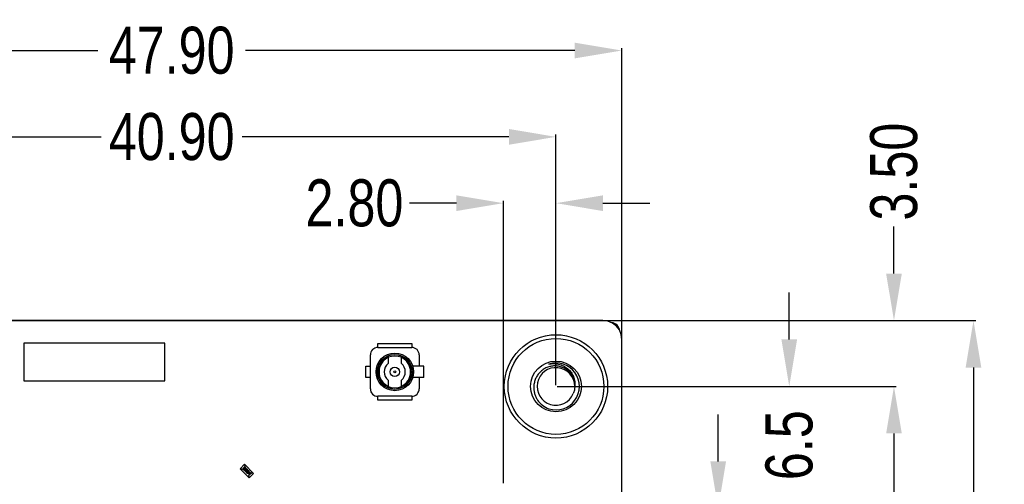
# Model space of a CAD drawing. Header units: millimetres. Extents: x -21 to 173, y -170 to -77.
# Tile 95 of 95: x 120 to 173, y -101 to -77. Entities that reach past the tile are written whole.
import ezdxf

# ---------------------------------------------------------------- set-up
doc = ezdxf.new("R2010")
doc.units = ezdxf.units.MM
doc.header["$LTSCALE"] = 1.21
doc.header["$MEASUREMENT"] = 0
doc.header["$PDMODE"] = 3
doc.header["$PDSIZE"] = 0.3125
doc.layers.get('0').update_dxf_attribs({"linetype": 'CONTINUOUS'})
doc.layers.get('DEFPOINTS').update_dxf_attribs({"linetype": 'CONTINUOUS'})
doc.layers.add('Dim', color=3, linetype='CONTINUOUS', lineweight=25)
doc.styles.get("Standard").update_dxf_attribs({"font": 'txt', "width": 0.8})
doc.dimstyles.get("Standard").update_dxf_attribs({"dimtxt": 0.15625, "dimasz": 0.1875, "dimexe": 0.125, "dimexo": 0.0625, "dimgap": 0.09, "dimtad": 0, "dimtih": 1, "dimtoh": 1, "dimzin": 4, "dimdsep": 46, "dimtxsty": 'STANDARD', "dimblk": '_FILLED', "dimblk1": '_FILLED', "dimblk2": '_FILLED', "dimcen": 0.09, "dimazin": 1, "dimtp": 0.01, "dimtm": 0.01, "dimtfac": 1, "dimtofl": 0, "dimtmove": 0, "dimatfit": 3, "dimldrblk": '_FILLED', "dimfxl": 1, "dimtolj": 1, "dimtzin": 4, "dimarcsym": 0})

# ---------------------------------------------------------------- blocks, each defined once
blk = doc.blocks.new('_FILLED')
at = {"color": 0, "linetype": 'ByBlock'}
blk.add_solid([(0, 0), (-1, 0.167), (-1, -0.167)], dxfattribs=at)
blk = doc.blocks.new('*D61')
at = {"layer": 'DEFPOINTS', "color": 0}
for p in [(148.93, -82.859), (108.03, -96.132), (148.93, -96.132)]:
    blk.add_point(p, dxfattribs=at)
at = {"layer": 'Dim', "color": 0, "lineweight": -2}
for p, q in [((108.03, -96.07), (108.03, -82.734)), ((148.93, -96.07), (148.93, -82.734)), ((110.53, -82.859), (124.723, -82.859)), ((146.43, -82.859), (132.236, -82.859))]:
    blk.add_line(p, q, dxfattribs=at)
at = {"layer": 'Dim', "color": 0, "lineweight": -2, "xscale": 2.5, "yscale": 2.5, "zscale": 2.5, "rotation": 180}
blk.add_blockref('_FILLED', (108.03, -82.859), dxfattribs=at)
at = {"layer": 'Dim', "color": 0, "lineweight": -2, "xscale": 2.5, "yscale": 2.5, "zscale": 2.5}
blk.add_blockref('_FILLED', (148.93, -82.859), dxfattribs=at)
at = {"layer": 'Dim', "color": 0, "insert": (128.48, -82.859), "char_height": 2.5, "attachment_point": 5, "line_spacing_factor": 2.5}
blk.add_mtext('\\A1;40.90', dxfattribs=at)
blk = doc.blocks.new('*D62')
at = {"layer": 'DEFPOINTS', "color": 0}
for p in [(152.43, -78.268), (152.43, -93.632), (104.53, -97.132)]:
    blk.add_point(p, dxfattribs=at)
at = {"layer": 'Dim', "color": 0, "lineweight": -2}
for p, q in [((104.53, -97.07), (104.53, -78.143)), ((107.03, -78.268), (124.556, -78.268)), ((149.93, -78.268), (132.403, -78.268)), ((152.43, -93.57), (152.43, -78.143))]:
    blk.add_line(p, q, dxfattribs=at)
at = {"layer": 'Dim', "color": 0, "lineweight": -2, "xscale": 2.5, "yscale": 2.5, "zscale": 2.5, "rotation": 180}
blk.add_blockref('_FILLED', (104.53, -78.268), dxfattribs=at)
at = {"layer": 'Dim', "color": 0, "lineweight": -2, "xscale": 2.5, "yscale": 2.5, "zscale": 2.5}
blk.add_blockref('_FILLED', (152.43, -78.268), dxfattribs=at)
at = {"layer": 'Dim', "color": 0, "insert": (128.48, -78.268), "char_height": 2.5, "attachment_point": 5, "line_spacing_factor": 2.5}
blk.add_mtext('\\A1;47.90', dxfattribs=at)
blk = doc.blocks.new('*D64')
at = {"layer": 'DEFPOINTS', "color": 0}
for p in [(148.93, -96.132), (148.93, -155.832), (166.916, -155.832)]:
    blk.add_point(p, dxfattribs=at)
at = {"layer": 'Dim', "color": 0, "lineweight": -2}
for p, q in [((148.992, -96.132), (167.041, -96.132)), ((166.916, -98.632), (166.916, -122.059)), ((166.916, -153.332), (166.916, -129.906)), ((148.992, -155.832), (167.041, -155.832))]:
    blk.add_line(p, q, dxfattribs=at)
at = {"layer": 'Dim', "color": 0, "lineweight": -2, "xscale": 2.5, "yscale": 2.5, "zscale": 2.5}
for p, rotation in [((166.916, -96.132), 90), ((166.916, -155.832), 270)]:
    blk.add_blockref('_FILLED', p, dxfattribs=dict(at, rotation=rotation))
at = {"layer": 'Dim', "color": 0, "insert": (166.916, -125.982), "char_height": 2.5, "attachment_point": 5, "rotation": 90, "line_spacing_factor": 2.5}
blk.add_mtext('\\A1;59.70', dxfattribs=at)
blk = doc.blocks.new('*D65')
at = {"layer": 'DEFPOINTS', "color": 0}
for p in [(105.53, -92.632), (171.147, -92.632), (151.345, -159.332)]:
    blk.add_point(p, dxfattribs=at)
at = {"layer": 'Dim', "color": 0, "lineweight": -2}
for p, q in [((105.592, -92.632), (171.272, -92.632)), ((171.147, -95.132), (171.147, -122.059)), ((171.147, -156.832), (171.147, -129.906)), ((151.408, -159.332), (171.272, -159.332))]:
    blk.add_line(p, q, dxfattribs=at)
at = {"layer": 'Dim', "color": 0, "lineweight": -2, "xscale": 2.5, "yscale": 2.5, "zscale": 2.5}
for p, rotation in [((171.147, -92.632), 90), ((171.147, -159.332), 270)]:
    blk.add_blockref('_FILLED', p, dxfattribs=dict(at, rotation=rotation))
at = {"layer": 'Dim', "color": 0, "insert": (171.147, -125.982), "char_height": 2.5, "attachment_point": 5, "rotation": 90, "line_spacing_factor": 2.5}
blk.add_mtext('\\A1;66.70', dxfattribs=at)
blk = doc.blocks.new('*D66')
at = {"layer": 'DEFPOINTS', "color": 0}
for p in [(156.866, -92.632), (166.916, -92.632), (149.258, -96.132)]:
    blk.add_point(p, dxfattribs=at)
at = {"layer": 'Dim', "color": 0, "lineweight": -2}
for p, q in [((166.916, -90.132), (166.916, -87.632)), ((156.928, -92.632), (167.041, -92.632)), ((149.32, -96.132), (167.041, -96.132)), ((166.916, -98.632), (166.916, -101.132))]:
    blk.add_line(p, q, dxfattribs=at)
at = {"layer": 'Dim', "color": 0, "lineweight": -2, "xscale": 2.5, "yscale": 2.5, "zscale": 2.5}
for p, rotation in [((166.916, -92.632), 270), ((166.916, -96.132), 90)]:
    blk.add_blockref('_FILLED', p, dxfattribs=dict(at, rotation=rotation))
at = {"layer": 'Dim', "color": 0, "insert": (166.916, -84.709), "char_height": 2.5, "attachment_point": 5, "rotation": 90, "line_spacing_factor": 2.5}
blk.add_mtext('\\A1;3.50', dxfattribs=at)
blk = doc.blocks.new('*D67')
at = {"layer": 'DEFPOINTS', "color": 0}
for p in [(156.199, -96.132), (161.344, -96.132), (147.8, -102.618)]:
    blk.add_point(p, dxfattribs=at)
at = {"layer": 'Dim', "color": 0, "lineweight": -2}
for p, q in [((161.344, -93.632), (161.344, -91.132)), ((156.261, -96.132), (161.469, -96.132)), ((147.862, -102.618), (161.469, -102.618)), ((161.344, -105.118), (161.344, -107.618))]:
    blk.add_line(p, q, dxfattribs=at)
at = {"layer": 'Dim', "color": 0, "lineweight": -2, "xscale": 2.5, "yscale": 2.5, "zscale": 2.5}
for p, rotation in [((161.344, -96.132), 270), ((161.344, -102.618), 90)]:
    blk.add_blockref('_FILLED', p, dxfattribs=dict(at, rotation=rotation))
at = {"layer": 'Dim', "color": 0, "insert": (161.344, -99.258), "char_height": 2.5, "attachment_point": 5, "rotation": 90, "line_spacing_factor": 2.5}
blk.add_mtext('\\A1;6.5', dxfattribs=at)
blk = doc.blocks.new('*D68')
at = {"layer": 'DEFPOINTS', "color": 0}
for p in [(147.8, -102.618), (147.8, -105.158), (157.563, -105.158)]:
    blk.add_point(p, dxfattribs=at)
at = {"layer": 'Dim', "color": 0, "lineweight": -2}
for p, q in [((157.563, -100.118), (157.563, -97.618)), ((147.862, -102.618), (157.688, -102.618)), ((147.862, -105.158), (157.688, -105.158)), ((157.563, -107.658), (157.563, -110.158))]:
    blk.add_line(p, q, dxfattribs=at)
at = {"layer": 'Dim', "color": 0, "lineweight": -2, "xscale": 2.5, "yscale": 2.5, "zscale": 2.5}
for p, rotation in [((157.563, -102.618), 270), ((157.563, -105.158), 90)]:
    blk.add_blockref('_FILLED', p, dxfattribs=dict(at, rotation=rotation))
at = {"layer": 'Dim', "color": 0, "insert": (157.563, -113.248), "char_height": 2.5, "attachment_point": 5, "rotation": 90, "line_spacing_factor": 2.5}
blk.add_mtext('\\A1;2.54', dxfattribs=at)
blk = doc.blocks.new('*D74')
at = {"layer": 'DEFPOINTS', "color": 0}
for p in [(148.93, -86.386), (148.93, -96.132), (146.13, -101.338)]:
    blk.add_point(p, dxfattribs=at)
at = {"layer": 'Dim', "color": 0, "lineweight": -2}
for p, q in [((143.63, -86.386), (141.13, -86.386)), ((146.13, -101.275), (146.13, -86.261)), ((148.93, -96.07), (148.93, -86.261)), ((151.43, -86.386), (153.93, -86.386))]:
    blk.add_line(p, q, dxfattribs=at)
at = {"layer": 'Dim', "color": 0, "lineweight": -2, "xscale": 2.5, "yscale": 2.5, "zscale": 2.5}
blk.add_blockref('_FILLED', (146.13, -86.386), dxfattribs=at)
at = {"layer": 'Dim', "color": 0, "lineweight": -2, "xscale": 2.5, "yscale": 2.5, "zscale": 2.5, "rotation": 180}
blk.add_blockref('_FILLED', (148.93, -86.386), dxfattribs=at)
at = {"layer": 'Dim', "color": 0, "insert": (138.206, -86.386), "char_height": 2.5, "attachment_point": 5, "line_spacing_factor": 2.5}
blk.add_mtext('\\A1;2.80', dxfattribs=at)

msp = doc.modelspace()

# ---------------------------------------------------------------- linework, layer by layer
at = {"color": 7, "linetype": 'Continuous'}
for p, q in [((151.43, -92.624), (105.53, -92.632)), ((151.691, -92.658), (151.43, -92.624)), ((151.934, -92.759), (151.691, -92.658)), ((152.143, -92.919), (151.934, -92.759)), ((152.303, -93.128), (152.143, -92.919)), ((152.404, -93.371), (152.303, -93.128)), ((152.43, -93.632), (152.404, -93.371)), ((152.438, -158.332), (152.43, -93.632)), ((120.621, -93.832), (120.621, -95.832)), ((128.121, -93.832), (120.621, -93.832)), ((128.121, -95.832), (128.121, -93.832)), ((139.454, -94.058), (139.454, -93.858)), ((139.454, -93.858), (141.254, -93.858)), ((139.454, -94.058), (141.254, -94.058)), ((141.254, -93.858), (141.254, -94.058)), ((139.054, -96.258), (139.054, -94.458)), ((140.004, -94.594), (140.004, -94.92)), ((140.704, -94.92), (140.704, -94.594)), ((141.654, -94.458), (141.654, -95.058)), ((138.804, -95.658), (138.804, -95.058)), ((138.804, -95.058), (139.054, -95.058)), ((141.904, -95.058), (141.308, -95.058)), ((141.904, -95.658), (141.904, -95.058)), ((120.621, -95.832), (128.121, -95.832)), ((139.054, -95.658), (138.804, -95.658)), ((140.004, -95.795), (140.004, -96.121)), ((140.704, -96.121), (140.704, -95.795)), ((141.904, -95.658), (141.308, -95.658)), ((141.654, -95.658), (141.654, -96.258)), ((139.454, -96.858), (139.454, -96.658)), ((141.254, -96.658), (139.454, -96.658)), ((141.254, -96.858), (139.454, -96.858)), ((141.254, -96.658), (141.254, -96.858)), ((132.354, -100.274), (132.121, -100.507)), ((132.602, -100.988), (132.121, -100.507)), ((132.156, -100.543), (132.192, -100.507)), ((132.192, -100.578), (132.425, -100.345)), ((132.192, -100.507), (132.227, -100.543)), ((132.835, -100.755), (132.354, -100.274)), ((132.354, -100.345), (132.39, -100.309)), ((132.39, -100.38), (132.354, -100.345)), ((132.4, -100.546), (132.369, -100.568)), ((132.444, -100.548), (132.453, -100.558)), ((132.451, -100.615), (132.366, -100.618)), ((132.366, -100.618), (132.438, -100.69)), ((132.4, -100.629), (132.455, -100.628)), ((132.449, -100.679), (132.4, -100.629)), ((132.438, -100.69), (132.449, -100.679)), ((132.531, -100.917), (132.764, -100.684)), ((132.563, -100.709), (132.533, -100.731)), ((132.657, -100.718), (132.562, -100.813)), ((132.562, -100.813), (132.571, -100.823)), ((132.566, -100.882), (132.602, -100.917)), ((132.602, -100.917), (132.566, -100.953)), ((132.571, -100.823), (132.678, -100.717)), ((132.835, -100.755), (132.602, -100.988)), ((132.658, -100.697), (132.641, -100.702)), ((132.641, -100.702), (132.657, -100.718)), ((132.678, -100.717), (132.658, -100.697)), ((132.764, -100.755), (132.729, -100.719)), ((132.8, -100.719), (132.764, -100.755))]:
    msp.add_line(p, q, dxfattribs=at)
for centre, radius in [((148.93, -96.132), 2.75), ((148.93, -96.132), 2.55), ((140.354, -95.358), 1), ((140.354, -95.358), 0.93), ((140.354, -95.358), 0.86), ((148.93, -96.132), 1.35), ((140.354, -95.358), 0.25), ((140.354, -95.358), 0.05)]:
    msp.add_circle(centre, radius, dxfattribs=at)
for centre, radius, start, end in [((151.83, -93.234), 0.5, 5.26, 84.09), ((139.454, -94.458), 0.4, 90, 180), ((141.254, -94.458), 0.4, 0, 90), ((140.354, -95.358), 0.84, 114.6243, 245.3757), ((140.354, -95.358), 0.84, 294.6243, 65.3757), ((140.354, -95.358), 0.56, 128.6822, 231.3178), ((140.354, -95.358), 0.56, 308.6822, 51.3178), ((148.93, -96.132), 1, 0.0002, 337.4998), ((148.93, -96.132), 1.25, 252, 108), ((139.454, -96.258), 0.4, 180, 270), ((141.254, -96.258), 0.4, 270, 0)]:
    msp.add_arc(centre, radius, start, end, dxfattribs=at)
for points, knots in [([(149.93, -96.132), (149.934, -96.061), (149.926, -95.918), (149.87, -95.71), (149.773, -95.518), (149.637, -95.35), (149.471, -95.214), (149.281, -95.114), (149.074, -95.053), (148.86, -95.035), (148.646, -95.058), (148.44, -95.123), (148.251, -95.225), (148.085, -95.362), (147.947, -95.527), (147.843, -95.715), (147.774, -95.919), (147.754, -96.061), (147.751, -96.132)], [0, 0, 0, 0, 0.062474, 0.12495, 0.187431, 0.249916, 0.312406, 0.374899, 0.437394, 0.499893, 0.562395, 0.624901, 0.68741, 0.749921, 0.812435, 0.874955, 0.937476, 1, 1, 1, 1]), ([(148.543, -94.944), (148.63, -94.925), (148.809, -94.907), (149.076, -94.939), (149.287, -95.015), (149.441, -95.103), (149.585, -95.208), (149.739, -95.371), (149.849, -95.567), (149.906, -95.735), (149.941, -95.909), (149.941, -96.045), (149.93, -96.132)], [0, 0, 0, 0, 0.125139, 0.250227, 0.375268, 0.437874, 0.500469, 0.625399, 0.750259, 0.812788, 0.875295, 1, 1, 1, 1]), ([(147.751, -96.132), (147.748, -96.196), (147.752, -96.324), (147.789, -96.512), (147.855, -96.691), (147.98, -96.913), (148.199, -97.15), (148.425, -97.277), (148.543, -97.321)], [0, 0, 0, 0, 0.125176, 0.250358, 0.375544, 0.50073, 0.750346, 1, 1, 1, 1]), ([(132.338, -100.483), (132.336, -100.485), (132.333, -100.488), (132.328, -100.493), (132.324, -100.498), (132.32, -100.503), (132.317, -100.507), (132.314, -100.512), (132.312, -100.516), (132.31, -100.52), (132.308, -100.524), (132.307, -100.528), (132.306, -100.532), (132.305, -100.536), (132.304, -100.539), (132.304, -100.543), (132.304, -100.547), (132.305, -100.55), (132.306, -100.554), (132.306, -100.557), (132.308, -100.56), (132.309, -100.563), (132.311, -100.566), (132.313, -100.569), (132.315, -100.572), (132.316, -100.573), (132.317, -100.574)], [0, 0, 0, 0, 0.068113, 0.132564, 0.193427, 0.250218, 0.303569, 0.353576, 0.400235, 0.443586, 0.484619, 0.524292, 0.56238, 0.599049, 0.63494, 0.669782, 0.704009, 0.737842, 0.771098, 0.803896, 0.836415, 0.868639, 0.900715, 0.933378, 0.966213, 1, 1, 1, 1]), ([(132.317, -100.574), (132.318, -100.575), (132.32, -100.577), (132.323, -100.579), (132.326, -100.581), (132.329, -100.583), (132.332, -100.584), (132.335, -100.585), (132.338, -100.586), (132.342, -100.587), (132.346, -100.587), (132.349, -100.587), (132.353, -100.587), (132.357, -100.587), (132.361, -100.586), (132.365, -100.585), (132.369, -100.584), (132.373, -100.582), (132.377, -100.58), (132.382, -100.578), (132.386, -100.575), (132.391, -100.572), (132.395, -100.568), (132.4, -100.564), (132.405, -100.56), (132.408, -100.557), (132.41, -100.555)], [0, 0, 0, 0, 0.033824, 0.067298, 0.10028, 0.133019, 0.165736, 0.198792, 0.232372, 0.266409, 0.301016, 0.336196, 0.371972, 0.408574, 0.446394, 0.485225, 0.525372, 0.567224, 0.611081, 0.65775, 0.70702, 0.759235, 0.814484, 0.873227, 0.934937, 1, 1, 1, 1]), ([(132.328, -100.564), (132.327, -100.562), (132.325, -100.56), (132.323, -100.556), (132.321, -100.551), (132.32, -100.546), (132.319, -100.543), (132.319, -100.54), (132.319, -100.537), (132.32, -100.534), (132.32, -100.531), (132.321, -100.528), (132.322, -100.525), (132.324, -100.522), (132.325, -100.519), (132.327, -100.516), (132.33, -100.512), (132.333, -100.509), (132.336, -100.505), (132.339, -100.501), (132.343, -100.497), (132.346, -100.494), (132.347, -100.493)], [0, 0, 0, 0, 0.060034, 0.120278, 0.182348, 0.247919, 0.281641, 0.315701, 0.350322, 0.385703, 0.421819, 0.459196, 0.497866, 0.538301, 0.58121, 0.628183, 0.679403, 0.734699, 0.794074, 0.858416, 0.927049, 1, 1, 1, 1]), ([(132.369, -100.568), (132.368, -100.569), (132.366, -100.57), (132.363, -100.571), (132.36, -100.572), (132.358, -100.572), (132.355, -100.573), (132.352, -100.573), (132.349, -100.573), (132.346, -100.572), (132.341, -100.571), (132.337, -100.57), (132.332, -100.567), (132.33, -100.565), (132.328, -100.564)], [0, 0, 0, 0, 0.075949, 0.148549, 0.218996, 0.286119, 0.351826, 0.416074, 0.478265, 0.540325, 0.660405, 0.774606, 0.887187, 1, 1, 1, 1]), ([(132.429, -100.463), (132.428, -100.462), (132.426, -100.46), (132.424, -100.458), (132.421, -100.456), (132.418, -100.455), (132.415, -100.453), (132.411, -100.452), (132.408, -100.451), (132.405, -100.45), (132.401, -100.45), (132.397, -100.45), (132.394, -100.45), (132.39, -100.45), (132.386, -100.451), (132.382, -100.452), (132.378, -100.453), (132.374, -100.455), (132.37, -100.457), (132.366, -100.459), (132.362, -100.462), (132.357, -100.466), (132.352, -100.469), (132.348, -100.473), (132.343, -100.478), (132.339, -100.481), (132.338, -100.483)], [0, 0, 0, 0, 0.033742, 0.066533, 0.099153, 0.13154, 0.164087, 0.196563, 0.229707, 0.263315, 0.297504, 0.331686, 0.366482, 0.4021, 0.438958, 0.476748, 0.515985, 0.556589, 0.599519, 0.645765, 0.695487, 0.748721, 0.805687, 0.866754, 0.931405, 1, 1, 1, 1]), ([(132.347, -100.493), (132.349, -100.491), (132.351, -100.488), (132.355, -100.485), (132.359, -100.481), (132.363, -100.478), (132.367, -100.475), (132.37, -100.473), (132.374, -100.471), (132.377, -100.469), (132.38, -100.468), (132.383, -100.467), (132.386, -100.466), (132.389, -100.465), (132.392, -100.465), (132.395, -100.465), (132.397, -100.465), (132.401, -100.465), (132.405, -100.466), (132.41, -100.468), (132.415, -100.471), (132.417, -100.473), (132.418, -100.474)], [0, 0, 0, 0, 0.073302, 0.142286, 0.206253, 0.266017, 0.321612, 0.372532, 0.419497, 0.462398, 0.502825, 0.541489, 0.579034, 0.615143, 0.650298, 0.684912, 0.718701, 0.752189, 0.817245, 0.879117, 0.939613, 1, 1, 1, 1]), ([(132.418, -100.474), (132.419, -100.475), (132.422, -100.478), (132.424, -100.482), (132.426, -100.487), (132.427, -100.491), (132.427, -100.495), (132.427, -100.497), (132.427, -100.5), (132.427, -100.503), (132.426, -100.507), (132.425, -100.51), (132.424, -100.513), (132.422, -100.516), (132.42, -100.52), (132.418, -100.523), (132.416, -100.527), (132.413, -100.53), (132.411, -100.534), (132.407, -100.538), (132.404, -100.542), (132.401, -100.544), (132.4, -100.546)], [0, 0, 0, 0, 0.059689, 0.119507, 0.181075, 0.246162, 0.279894, 0.314468, 0.350403, 0.387474, 0.426147, 0.466624, 0.508745, 0.553328, 0.600058, 0.649177, 0.700552, 0.754894, 0.811825, 0.871514, 0.934319, 1, 1, 1, 1]), ([(132.41, -100.555), (132.411, -100.553), (132.414, -100.55), (132.419, -100.545), (132.423, -100.541), (132.426, -100.536), (132.43, -100.531), (132.432, -100.527), (132.435, -100.523), (132.437, -100.518), (132.438, -100.514), (132.44, -100.51), (132.441, -100.506), (132.442, -100.502), (132.442, -100.498), (132.442, -100.495), (132.442, -100.491), (132.441, -100.487), (132.441, -100.484), (132.44, -100.48), (132.439, -100.477), (132.437, -100.474), (132.435, -100.471), (132.433, -100.468), (132.431, -100.465), (132.43, -100.464), (132.429, -100.463)], [0, 0, 0, 0, 0.065278, 0.127205, 0.186168, 0.241675, 0.294115, 0.343609, 0.390387, 0.434463, 0.476646, 0.517002, 0.555936, 0.593716, 0.630057, 0.665601, 0.700745, 0.734917, 0.768681, 0.802087, 0.834849, 0.867433, 0.900138, 0.932806, 0.966212, 1, 1, 1, 1]), ([(132.514, -100.547), (132.512, -100.546), (132.51, -100.544), (132.506, -100.541), (132.502, -100.539), (132.498, -100.537), (132.493, -100.535), (132.489, -100.534), (132.484, -100.533), (132.479, -100.533), (132.474, -100.533), (132.47, -100.534), (132.465, -100.535), (132.46, -100.537), (132.456, -100.539), (132.452, -100.542), (132.448, -100.545), (132.445, -100.547), (132.444, -100.548)], [0, 0, 0, 0, 0.06445, 0.126725, 0.187421, 0.247417, 0.306749, 0.366595, 0.427749, 0.490235, 0.553031, 0.614805, 0.676505, 0.738096, 0.801021, 0.864897, 0.931209, 1, 1, 1, 1]), ([(132.453, -100.558), (132.454, -100.557), (132.456, -100.555), (132.459, -100.553), (132.463, -100.551), (132.466, -100.55), (132.469, -100.549), (132.472, -100.548), (132.476, -100.547), (132.479, -100.547), (132.482, -100.548), (132.485, -100.548), (132.488, -100.549), (132.491, -100.55), (132.494, -100.552), (132.497, -100.553), (132.5, -100.555), (132.501, -100.557), (132.502, -100.558)], [0, 0, 0, 0, 0.073648, 0.143686, 0.210962, 0.275557, 0.338064, 0.399311, 0.4594, 0.51934, 0.579024, 0.637809, 0.695959, 0.754122, 0.813113, 0.873453, 0.935561, 1, 1, 1, 1]), ([(132.502, -100.558), (132.503, -100.559), (132.505, -100.56), (132.506, -100.563), (132.508, -100.566), (132.51, -100.568), (132.511, -100.571), (132.512, -100.574), (132.512, -100.577), (132.512, -100.581), (132.512, -100.584), (132.512, -100.587), (132.511, -100.59), (132.51, -100.593), (132.509, -100.595), (132.508, -100.598), (132.506, -100.6), (132.504, -100.602), (132.504, -100.602)], [0, 0, 0, 0, 0.068027, 0.133505, 0.19695, 0.26027, 0.322741, 0.384982, 0.448465, 0.513424, 0.578224, 0.640011, 0.700094, 0.760067, 0.819012, 0.877878, 0.938035, 1, 1, 1, 1]), ([(132.514, -100.611), (132.515, -100.61), (132.517, -100.608), (132.52, -100.604), (132.522, -100.601), (132.524, -100.597), (132.525, -100.593), (132.526, -100.589), (132.527, -100.585), (132.527, -100.58), (132.527, -100.576), (132.527, -100.571), (132.526, -100.567), (132.524, -100.563), (132.522, -100.559), (132.52, -100.555), (132.517, -100.551), (132.515, -100.549), (132.514, -100.547)], [0, 0, 0, 0, 0.06271, 0.123347, 0.183401, 0.242828, 0.302097, 0.36242, 0.423725, 0.487032, 0.550491, 0.612709, 0.674265, 0.73617, 0.799211, 0.863483, 0.930525, 1, 1, 1, 1]), ([(132.504, -100.602), (132.503, -100.603), (132.5, -100.606), (132.496, -100.608), (132.492, -100.61), (132.487, -100.612), (132.484, -100.612), (132.481, -100.613), (132.477, -100.613), (132.473, -100.614), (132.468, -100.614), (132.463, -100.615), (132.457, -100.615), (132.453, -100.615), (132.451, -100.615)], [0, 0, 0, 0, 0.088014, 0.174976, 0.2638, 0.355443, 0.406413, 0.465519, 0.533076, 0.609353, 0.693899, 0.787171, 0.889197, 1, 1, 1, 1]), ([(132.455, -100.628), (132.457, -100.628), (132.461, -100.627), (132.467, -100.627), (132.472, -100.627), (132.477, -100.626), (132.482, -100.626), (132.486, -100.625), (132.489, -100.624), (132.494, -100.623), (132.499, -100.622), (132.504, -100.619), (132.51, -100.615), (132.513, -100.612), (132.514, -100.611)], [0, 0, 0, 0, 0.09953, 0.192079, 0.277712, 0.357454, 0.429648, 0.495771, 0.555538, 0.608657, 0.707578, 0.804328, 0.901298, 1, 1, 1, 1]), ([(132.501, -100.646), (132.499, -100.648), (132.496, -100.651), (132.491, -100.656), (132.487, -100.661), (132.483, -100.666), (132.48, -100.67), (132.477, -100.675), (132.475, -100.679), (132.473, -100.683), (132.471, -100.687), (132.47, -100.691), (132.469, -100.695), (132.468, -100.699), (132.468, -100.702), (132.467, -100.706), (132.468, -100.71), (132.468, -100.713), (132.469, -100.717), (132.47, -100.72), (132.471, -100.723), (132.472, -100.726), (132.474, -100.729), (132.476, -100.732), (132.478, -100.735), (132.48, -100.737), (132.48, -100.737)], [0, 0, 0, 0, 0.068113, 0.132564, 0.193427, 0.250218, 0.303569, 0.353576, 0.400235, 0.443586, 0.484619, 0.524292, 0.56238, 0.599049, 0.63494, 0.669782, 0.704009, 0.737842, 0.771098, 0.803896, 0.836415, 0.868639, 0.900715, 0.933378, 0.966213, 1, 1, 1, 1]), ([(132.48, -100.737), (132.481, -100.738), (132.483, -100.74), (132.486, -100.742), (132.489, -100.744), (132.492, -100.746), (132.495, -100.747), (132.498, -100.748), (132.502, -100.749), (132.505, -100.75), (132.509, -100.751), (132.513, -100.751), (132.516, -100.751), (132.52, -100.75), (132.524, -100.749), (132.528, -100.748), (132.532, -100.747), (132.536, -100.745), (132.541, -100.743), (132.545, -100.741), (132.549, -100.738), (132.554, -100.735), (132.558, -100.731), (132.563, -100.727), (132.568, -100.723), (132.571, -100.72), (132.573, -100.718)], [0, 0, 0, 0, 0.033824, 0.067298, 0.10028, 0.133019, 0.165736, 0.198792, 0.232372, 0.266409, 0.301016, 0.336196, 0.371972, 0.408574, 0.446394, 0.485225, 0.525372, 0.567224, 0.611081, 0.65775, 0.70702, 0.759235, 0.814484, 0.873227, 0.934937, 1, 1, 1, 1]), ([(132.492, -100.727), (132.491, -100.726), (132.488, -100.723), (132.486, -100.719), (132.484, -100.714), (132.483, -100.71), (132.483, -100.706), (132.482, -100.703), (132.483, -100.7), (132.483, -100.697), (132.484, -100.694), (132.485, -100.692), (132.486, -100.689), (132.487, -100.685), (132.489, -100.682), (132.491, -100.679), (132.493, -100.675), (132.496, -100.672), (132.499, -100.668), (132.502, -100.664), (132.506, -100.66), (132.509, -100.657), (132.51, -100.656)], [0, 0, 0, 0, 0.060034, 0.120278, 0.182348, 0.247919, 0.281641, 0.315701, 0.350322, 0.385703, 0.421819, 0.459196, 0.497866, 0.538301, 0.58121, 0.628183, 0.679403, 0.734699, 0.794074, 0.858416, 0.927049, 1, 1, 1, 1]), ([(132.533, -100.731), (132.532, -100.732), (132.53, -100.733), (132.527, -100.734), (132.524, -100.735), (132.521, -100.735), (132.518, -100.736), (132.515, -100.736), (132.512, -100.736), (132.509, -100.736), (132.504, -100.735), (132.5, -100.733), (132.495, -100.73), (132.493, -100.728), (132.492, -100.727)], [0, 0, 0, 0, 0.075949, 0.148549, 0.218996, 0.286119, 0.351826, 0.416074, 0.478265, 0.540325, 0.660405, 0.774606, 0.887187, 1, 1, 1, 1]), ([(132.592, -100.626), (132.591, -100.625), (132.589, -100.623), (132.587, -100.621), (132.584, -100.619), (132.581, -100.618), (132.578, -100.616), (132.575, -100.615), (132.571, -100.614), (132.568, -100.613), (132.564, -100.613), (132.561, -100.613), (132.557, -100.613), (132.553, -100.613), (132.549, -100.614), (132.545, -100.615), (132.542, -100.617), (132.538, -100.618), (132.534, -100.62), (132.529, -100.623), (132.525, -100.625), (132.52, -100.629), (132.516, -100.632), (132.511, -100.637), (132.506, -100.641), (132.502, -100.645), (132.501, -100.646)], [0, 0, 0, 0, 0.033742, 0.066533, 0.099153, 0.13154, 0.164087, 0.196563, 0.229707, 0.263315, 0.297504, 0.331686, 0.366482, 0.4021, 0.438958, 0.476748, 0.515985, 0.556589, 0.599519, 0.645765, 0.695487, 0.748721, 0.805687, 0.866754, 0.931405, 1, 1, 1, 1]), ([(132.51, -100.656), (132.512, -100.654), (132.514, -100.652), (132.519, -100.648), (132.523, -100.644), (132.526, -100.641), (132.53, -100.638), (132.534, -100.636), (132.537, -100.634), (132.54, -100.632), (132.543, -100.631), (132.546, -100.63), (132.549, -100.629), (132.552, -100.628), (132.555, -100.628), (132.558, -100.628), (132.561, -100.628), (132.564, -100.628), (132.569, -100.629), (132.573, -100.631), (132.578, -100.634), (132.58, -100.636), (132.581, -100.637)], [0, 0, 0, 0, 0.073302, 0.142286, 0.206253, 0.266017, 0.321612, 0.372532, 0.419497, 0.462398, 0.502825, 0.541489, 0.579034, 0.615143, 0.650298, 0.684912, 0.718701, 0.752189, 0.817245, 0.879117, 0.939613, 1, 1, 1, 1]), ([(132.581, -100.637), (132.583, -100.638), (132.585, -100.641), (132.587, -100.645), (132.589, -100.65), (132.59, -100.654), (132.59, -100.658), (132.59, -100.661), (132.59, -100.664), (132.59, -100.667), (132.589, -100.67), (132.588, -100.673), (132.587, -100.676), (132.585, -100.68), (132.584, -100.683), (132.582, -100.687), (132.579, -100.69), (132.577, -100.694), (132.574, -100.697), (132.571, -100.701), (132.567, -100.705), (132.565, -100.707), (132.563, -100.709)], [0, 0, 0, 0, 0.059689, 0.119507, 0.181075, 0.246162, 0.279894, 0.314468, 0.350403, 0.387474, 0.426147, 0.466624, 0.508745, 0.553328, 0.600058, 0.649177, 0.700552, 0.754894, 0.811825, 0.871514, 0.934319, 1, 1, 1, 1]), ([(132.573, -100.718), (132.574, -100.717), (132.578, -100.713), (132.582, -100.709), (132.586, -100.704), (132.59, -100.699), (132.593, -100.695), (132.596, -100.69), (132.598, -100.686), (132.6, -100.682), (132.602, -100.677), (132.603, -100.673), (132.604, -100.669), (132.605, -100.665), (132.605, -100.662), (132.605, -100.658), (132.605, -100.654), (132.605, -100.65), (132.604, -100.647), (132.603, -100.644), (132.602, -100.64), (132.6, -100.637), (132.599, -100.634), (132.597, -100.631), (132.594, -100.628), (132.593, -100.627), (132.592, -100.626)], [0, 0, 0, 0, 0.065278, 0.127205, 0.186168, 0.241675, 0.294115, 0.343609, 0.390387, 0.434463, 0.476646, 0.517002, 0.555936, 0.593716, 0.630057, 0.665601, 0.700745, 0.734917, 0.768681, 0.802087, 0.834849, 0.867433, 0.900138, 0.932806, 0.966212, 1, 1, 1, 1])]:
    msp.add_open_spline(points, degree=3, knots=knots, dxfattribs=at)
msp.add_open_spline([(149.93, -96.132), (149.93, -96.198), (149.917, -96.329), (149.878, -96.455), (149.853, -96.515)], degree=3, dxfattribs=at)

# ---------------------------------------------------------------- dimensions: what is measured, and where the dimension line sits
at = {"layer": 'Dim'}
for base, p1, p2, picture, middle in [((152.43, -78.268), (104.53, -97.132), (152.43, -93.632), '*D62', (128.48, -78.268)), ((148.93, -82.859), (108.03, -96.132), (148.93, -96.132), '*D61', (128.48, -82.859))]:
    dim = msp.add_linear_dim(base=base, p1=p1, p2=p2, dimstyle='STANDARD', override={"dimtxt": 2.5, "dimasz": 2.5, "dimtih": 0, "dimtoh": 0, "dimzin": 0, "dimcen": 0.198, "dimadec": 0, "dimazin": 0, "dimtp": 0, "dimtm": 0, "dimtdec": 4, "dimtzin": 0}, dxfattribs=at)
    dim.commit()
    dim.dimension.update_dxf_attribs({"geometry": picture, "text_midpoint": middle})
for base, p1, p2, picture, middle in [((166.916, -92.632), (149.258, -96.132), (156.866, -92.632), '*D66', (166.916, -84.709)), ((171.147, -92.632), (151.345, -159.332), (105.53, -92.632), '*D65', (171.147, -125.982)), ((166.916, -155.832), (148.93, -96.132), (148.93, -155.832), '*D64', (166.916, -125.982)), ((157.563, -105.158), (147.8, -102.618), (147.8, -105.158), '*D68', (157.563, -113.248))]:
    dim = msp.add_linear_dim(base=base, p1=p1, p2=p2, angle=90, dimstyle='STANDARD', override={"dimtxt": 2.5, "dimasz": 2.5, "dimtih": 0, "dimtoh": 0, "dimzin": 0, "dimcen": 0.198, "dimadec": 0, "dimazin": 0, "dimtp": 0, "dimtm": 0, "dimtdec": 4, "dimtzin": 0}, dxfattribs=at)
    dim.commit()
    dim.dimension.update_dxf_attribs({"geometry": picture, "text_midpoint": middle})
dim = msp.add_linear_dim(base=(148.93, -86.386), p1=(146.13, -101.338), p2=(148.93, -96.132), dimstyle='STANDARD', override={"dimtxt": 2.5, "dimasz": 2.5, "dimtih": 0, "dimtoh": 0, "dimzin": 0, "dimcen": 0.198, "dimadec": 0, "dimazin": 0, "dimtp": 0, "dimtm": 0, "dimtdec": 4, "dimtzin": 0}, dxfattribs=at)
dim.commit()
dim.dimension.update_dxf_attribs({"geometry": '*D74', "text_midpoint": (138.206, -86.386), "dimtype": 160})
dim = msp.add_linear_dim(base=(161.344, -96.132), p1=(147.8, -102.618), p2=(156.199, -96.132), angle=90, dimstyle='STANDARD', override={"dimtxt": 2.5, "dimasz": 2.5, "dimtih": 0, "dimtoh": 0, "dimdec": 1, "dimzin": 0, "dimcen": 0.198, "dimadec": 0, "dimazin": 0, "dimtp": 0, "dimtm": 0, "dimtdec": 4, "dimtzin": 0}, dxfattribs=at)
dim.commit()
dim.dimension.update_dxf_attribs({"geometry": '*D67', "text_midpoint": (161.344, -99.258), "dimtype": 160})

doc.saveas('drawing.dxf')
